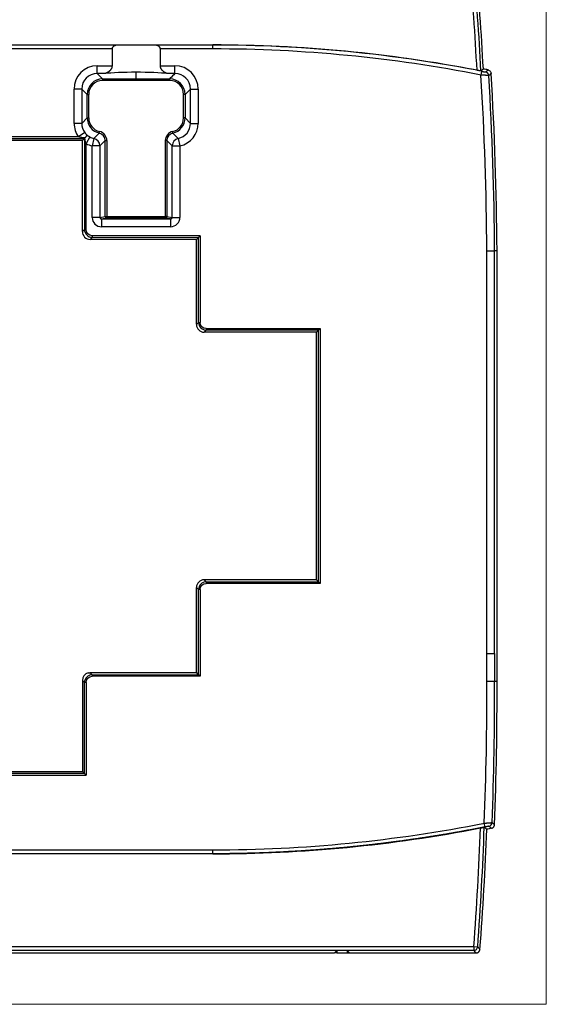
# Model space of a CAD drawing. Header units: millimetres. Extents: x 52 to 577, y 47 to 373.
# Tile 5 of 14: x 230 to 297, y 131 to 258. Entities that reach past the tile are written whole.
import ezdxf

# ---------------------------------------------------------------- set-up
doc = ezdxf.new("R2010")
doc.units = ezdxf.units.MM
doc.layers.add('1', color=7, linetype='Continuous', true_color=0xffffff)

msp = doc.modelspace()

# ---------------------------------------------------------------- linework, layer by layer
at = {"layer": '1', "color": 8, "linetype": 'Continuous', "lineweight": 18}
for p in [(297.49, 289.35), (156.76, 130.65)]:
    msp.add_line(p, (297.49, 130.65), dxfattribs=at)
at = {"layer": '1', "color": 18, "linetype": 'Continuous', "lineweight": 25}
for p, q in [((235.23, 254.49), (218.49, 254.49)), ((242.29, 254.49), (235.23, 254.49)), ((251.18, 254.49), (237.72, 254.49)), ((251.49, 254.49), (246.81, 254.49)), ((254.43, 254.49), (254.43, 254.49)), ((254.43, 253.99), (254.43, 254.49)), ((235.23, 253.99), (218.49, 253.99)), ((241.44, 253.99), (235.23, 253.99)), ((241.44, 253.99), (241.44, 251.8)), ((251.49, 253.99), (247.67, 253.99)), ((247.67, 251.8), (247.67, 253.99)), ((254.43, 253.99), (251.49, 253.99)), ((239.52, 251.8), (241.44, 251.8)), ((239.52, 250.81), (239.52, 251.8)), ((247.67, 251.8), (249.55, 251.8)), ((249.55, 250.81), (249.55, 251.8)), ((240.43, 250.81), (239.52, 250.81)), ((239.52, 250.81), (240.21, 250.11)), ((244.53, 250.11), (244.53, 250.97)), ((249.55, 250.81), (248.67, 250.81)), ((289.06, 250.61), (289.15, 251.1)), ((240.21, 250.11), (240.21, 249.91)), ((240.21, 250.11), (244.53, 250.11)), ((244.53, 249.92), (240.21, 249.91)), ((244.53, 250.11), (248.86, 250.11)), ((248.86, 249.91), (244.53, 249.92)), ((248.86, 250.11), (248.86, 249.91)), ((237.52, 248.81), (236.53, 248.81)), ((236.53, 244.38), (236.53, 248.81)), ((237.52, 248.81), (237.52, 244.38)), ((238.21, 248.12), (237.52, 248.81)), ((238.22, 245.08), (238.21, 248.12)), ((238.21, 248.12), (238.41, 248.12)), ((238.41, 248.12), (238.41, 245.08)), ((250.85, 248.12), (250.65, 248.12)), ((250.65, 245.08), (250.65, 248.12)), ((250.85, 248.12), (251.55, 248.81)), ((250.85, 248.12), (250.85, 245.08)), ((251.54, 244.38), (251.55, 248.81)), ((251.55, 248.81), (252.54, 248.81)), ((252.54, 248.81), (252.54, 244.38)), ((237.52, 244.38), (236.53, 244.38)), ((237.52, 244.38), (238.22, 245.08)), ((238.22, 245.08), (238.41, 245.08)), ((250.85, 245.08), (250.65, 245.08)), ((251.54, 244.38), (250.85, 245.08)), ((251.54, 244.38), (252.54, 244.38)), ((237.9, 243.21), (237.1, 242.62)), ((239.09, 242.44), (239.78, 243.13)), ((239.78, 243.13), (239.82, 243.33)), ((249.29, 243.13), (249.25, 243.33)), ((249.29, 243.13), (249.98, 242.44)), ((216.38, 242.42), (237.87, 242.42)), ((237.1, 242.62), (217.15, 242.62)), ((237.87, 242.42), (237.6, 242.15)), ((237.6, 230.4), (237.6, 242.15)), ((237.92, 242.47), (237.87, 242.42)), ((237.87, 242.42), (237.87, 230.67)), ((238.55, 242.64), (238.07, 241.77)), ((238.07, 234.56), (238.07, 241.77)), ((239.09, 242.44), (238.87, 241.47)), ((240.56, 242.16), (239.87, 241.47)), ((240.56, 232.34), (240.56, 242.16)), ((240.56, 242.16), (240.76, 242.16)), ((240.76, 242.16), (240.76, 232.34)), ((248.51, 242.16), (248.31, 242.16)), ((248.31, 232.35), (248.31, 242.16)), ((249.2, 241.47), (248.51, 242.16)), ((248.51, 242.16), (248.51, 232.35)), ((249.98, 242.44), (250.2, 241.47)), ((239.87, 241.47), (238.87, 241.47)), ((238.87, 232.23), (238.87, 241.47)), ((239.87, 241.47), (239.87, 232.23)), ((249.2, 241.47), (250.2, 241.47)), ((249.2, 232.24), (249.2, 241.47)), ((250.2, 241.47), (250.2, 232.24)), ((239.87, 232.23), (238.87, 232.23)), ((239.87, 232.23), (240.56, 232.34)), ((240.76, 232.14), (240.08, 232.03)), ((240.08, 232.03), (248.99, 232.04)), ((240.08, 232.03), (240.08, 231.03)), ((240.56, 232.34), (240.76, 232.34)), ((240.76, 232.34), (248.31, 232.35)), ((240.76, 232.14), (240.76, 232.34)), ((248.31, 232.15), (240.76, 232.14)), ((248.31, 232.35), (248.31, 232.15)), ((248.51, 232.35), (248.31, 232.35)), ((248.99, 232.04), (248.31, 232.15)), ((248.51, 232.35), (249.2, 232.24)), ((248.99, 232.04), (248.99, 231.04)), ((249.2, 232.24), (250.2, 232.24)), ((237.6, 230.4), (237.87, 230.67)), ((237.87, 230.67), (238.07, 230.67)), ((248.99, 231.04), (240.08, 231.03)), ((238.87, 229.67), (238.6, 229.4)), ((238.87, 229.87), (238.87, 229.67)), ((252.8, 229.86), (238.87, 229.87)), ((238.87, 229.67), (252.6, 229.66)), ((252.6, 229.66), (252.33, 229.39)), ((252.6, 229.66), (252.8, 229.86)), ((252.6, 218.68), (252.6, 229.66)), ((252.8, 229.86), (252.8, 218.68)), ((291.13, 227.94), (290.8, 227.94)), ((291.13, 172.33), (291.13, 227.94)), ((252.33, 218.41), (252.6, 218.68)), ((252.6, 218.68), (252.8, 218.68)), ((253.6, 217.68), (253.33, 217.41)), ((267.83, 217.41), (253.33, 217.41)), ((253.6, 217.88), (253.6, 217.68)), ((253.6, 217.88), (268.3, 217.88)), ((268.1, 217.68), (253.6, 217.68)), ((268.1, 217.68), (267.83, 217.41)), ((267.83, 185.46), (267.83, 217.41)), ((268.09, 185.19), (268.1, 217.68)), ((268.3, 217.88), (268.1, 217.68)), ((268.3, 217.88), (268.29, 184.99)), ((252.6, 184.19), (252.33, 184.46)), ((252.33, 173.47), (252.33, 184.43)), ((267.83, 185.46), (253.33, 185.46)), ((253.33, 185.46), (253.6, 185.19)), ((253.6, 185.19), (260.96, 185.19)), ((253.6, 185.19), (253.6, 185.19)), ((253.6, 185.19), (253.6, 184.99)), ((268.29, 184.99), (253.6, 184.99)), ((260.96, 185.19), (268.09, 185.19)), ((268.09, 185.19), (267.83, 185.46)), ((268.29, 184.99), (268.09, 185.19)), ((252.8, 184.19), (252.6, 184.19)), ((252.6, 173.2), (252.6, 184.19)), ((252.8, 184.19), (252.8, 183.08)), ((289.8, 172.33), (289.8, 175.94)), ((290.8, 175.94), (290.8, 172.33)), ((238.6, 173.46), (238.87, 173.19)), ((238.87, 173.19), (245.68, 173.2)), ((238.87, 173.19), (238.87, 172.99)), ((252.8, 173), (238.87, 172.99)), ((245.68, 173.2), (252.6, 173.2)), ((252.6, 173.2), (252.33, 173.47)), ((252.8, 173), (252.6, 173.2)), ((237.6, 172.46), (237.6, 160.72)), ((237.87, 172.19), (237.6, 172.46)), ((237.87, 160.45), (237.87, 172.19)), ((238.07, 172.19), (237.87, 172.19)), ((238.07, 172.19), (238.07, 167.58)), ((238.07, 167.58), (238.07, 160.25)), ((216.18, 160.25), (238.07, 160.25)), ((237.87, 160.45), (216.38, 160.45)), ((216.65, 160.72), (237.6, 160.72)), ((237.87, 160.45), (237.6, 160.72)), ((238.07, 160.25), (237.87, 160.45)), ((199.83, 150.58), (254.43, 150.58)), ((254.43, 150.08), (199.83, 150.08)), ((166.12, 138.1), (288.13, 138.1)), ((288.13, 137.6), (166.12, 137.6)), ((270.15, 137.28), (270.45, 137.59)), ((270.45, 137.59), (270.45, 137.28)), ((271.8, 137.59), (270.45, 137.59)), ((271.8, 137.59), (271.8, 137.28)), ((271.8, 137.59), (272.1, 137.28)), ((288.13, 138.1), (288.13, 137.6)), ((288.13, 138.1), (288.63, 138.06)), ((270.45, 137.28), (270.15, 137.28)), ((270.45, 137.28), (271.8, 137.28)), ((271.8, 137.28), (272.1, 137.28))]:
    msp.add_line(p, q, dxfattribs=at)
for centre, radius, start, end in [((-85.95, 231.64), 375.01, 2.9934, 5.092), ((-85.95, 231.64), 375.51, 2.9757, 5.1017), ((-85.95, 231.64), 375.83, 3.0131, 5.1457), ((254.43, 74.62), 179.88, 79.0641, 90), ((254.43, 74.62), 179.87, 78.868, 90), ((254.43, 74.62), 179.37, 78.868, 90), ((-117.92, 225.84), 407.73, 0.2942, 3.4829), ((254.43, 74.62), 180.2, 78.6242, 78.8227), ((-117.92, 225.84), 408.73, 0.2935, 3.4658), ((-117.92, 225.84), 409.05, 0.2933, 3.5007), ((-117.92, 170.24), 407.73, 357.7219, 0.2939), ((-117.92, 170.24), 408.73, 357.7376, 0.2935), ((-117.92, 170.24), 409.05, 357.702, 0.2933), ((-85.95, 166.37), 375.15, 355.6776, 358.0208), ((-85.95, 166.37), 375.65, 355.6776, 358.0372), ((-85.95, 166.37), 375.97, 355.6331, 357.9994)]:
    msp.add_arc(centre, radius, start, end, dxfattribs=at)
for centre, major_axis, ratio, start_param, end_param in [((244.55, 254.4), (5.42, 0), 0.017455, 1.14018, 2.001413), ((239.54, 248.79), (2.14, -2.14), 0.992433, 2.359993, 3.923193), ((249.53, 248.79), (-2.14, -2.14), 0.992433, 2.359993, 3.923193), ((239.54, 248.79), (-1.44, 1.44), 0.985006, 5.501585, 7.064785), ((244.55, 250.5), (5.42, 0), 0.087489, 1.574056, 2.434628), ((244.55, 250.5), (-5.42, 0), 0.087489, 3.848557, 4.715679), ((249.53, 248.79), (1.44, 1.44), 0.985006, 5.501585, 7.064785), ((240.22, 248.11), (-1.42, 1.42), 0.993931, 5.501585, 7.064785), ((240.22, 248.11), (1.28, -1.28), 0.992433, 2.359993, 3.923193), ((248.85, 248.11), (1.42, 1.42), 0.993931, 5.501585, 7.064785), ((248.85, 248.11), (-1.28, -1.28), 0.992433, 2.359993, 3.923193), ((239.54, 244.41), (2.14, 2.14), 0.992433, 2.359993, 2.986353), ((239.54, 244.41), (1.44, 1.44), 0.985006, 2.359993, 2.986353), ((240.22, 245.09), (1.42, 1.42), 0.993931, 2.359993, 3.707066), ((240.22, 245.09), (1.28, 1.28), 0.992433, 2.359993, 3.707066), ((248.85, 245.09), (-1.28, 1.28), 0.992433, 2.57612, 3.923193), ((248.85, 245.09), (-1.42, 1.42), 0.993931, 2.57612, 3.923193), ((249.53, 244.41), (-1.44, 1.44), 0.985006, 2.57612, 3.923193), ((249.53, 244.41), (-2.14, 2.14), 0.992433, 2.57612, 3.923193), ((239.55, 242.15), (0.715, 0.715), 0.989449, 5.501585, 6.848658), ((239.55, 242.15), (0.855, 0.855), 0.992433, 5.501585, 6.848658), ((249.51, 242.15), (-0.855, 0.855), 0.992433, 5.717712, 7.064785), ((249.51, 242.15), (-0.715, 0.715), 0.989449, 5.717712, 7.064785), ((239.54, 244.41), (2.14, 2.14), 0.992433, 3.420421, 3.707066), ((239.54, 244.41), (1.44, 1.44), 0.985006, 3.420421, 3.707066), ((238.87, 241.47), (0.707, -0.707), 0.992433, 0.789196, 2.136269), ((250.2, 241.47), (0.707, 0.707), 0.992433, 1.005323, 2.352396), ((240.08, 232.23), (-1.19, -0.19), 0.996097, 6.124725, 7.695123), ((240.08, 232.23), (0.206, 0.033), 0.958753, 2.983134, 4.553519), ((240.76, 232.34), (0.032, -0.197), 0.996097, 4.553928, 6.124327), ((248.31, 232.35), (0.031, 0.198), 0.9961, 3.3005, 4.868911), ((248.99, 232.24), (-1.19, 0.19), 0.9961, 1.729704, 3.298115), ((248.99, 232.24), (-0.206, 0.033), 0.958778, 1.729699, 3.298117), ((238.6, 230.4), (-0.708, -0.707), 0.999805, 5.498296, 7.068075), ((253.33, 218.41), (-0.707, -0.707), 0.999805, 5.497885, 7.068486), ((253.33, 184.46), (-0.707, 0.707), 0.999805, 5.497885, 7.068486), ((253.6, 184.19), (-0.707, 0.707), 0.999883, 5.497885, 7.068486), ((238.6, 172.46), (0.708, -0.707), 0.999805, 2.613995, 3.926482), ((254.35, 331.16), (24.18, -178.95), 0.999848, 6.149305, 6.344746), ((289.99, 154.13), (-0.324, -0.381), 0.999754, 0.903509, 2.235889), ((254.35, 331.15), (24.24, -179.45), 0.999848, 6.149297, 6.341327), ((288.13, 138.1), (-0.367, -0.34), 0.999717, 0.82326, 2.318333)]:
    msp.add_ellipse(centre, major_axis=major_axis, ratio=ratio, start_param=start_param, end_param=end_param, dxfattribs=at)
for points, degree in [([(237.72, 254.49), (230.6, 254.49), (223.48, 254.49), (216.36, 254.49)], 3), ([(254.43, 254.49), (253.34, 254.49), (252.26, 254.49), (251.18, 254.49)], 3), ([(254.43, 254.49), (253.45, 254.49), (252.47, 254.49), (251.49, 254.49)], 3), ([(289.66, 251.01), (289.76, 251.1), (289.87, 251.19), (289.97, 251.28)], 3), ([(290.37, 250.82), (290.27, 250.73), (290.16, 250.64), (290.06, 250.55)], 3), ([(237.6, 242.15), (227.13, 242.15)], 1), ([(237.92, 242.47), (237.92, 242.48), (237.93, 242.48), (237.93, 242.49)], 3), ([(238.07, 230.67), (238.07, 231.97), (238.07, 233.26), (238.07, 234.56)], 3), ([(237.87, 230.67), (237.87, 230.13), (238.32, 229.67), (238.87, 229.67)], 3), ([(238.87, 229.87), (238.43, 229.87), (238.07, 230.24), (238.07, 230.67)], 3), ([(252.33, 229.39), (238.63, 229.4)], 1), ([(252.33, 218.44), (252.33, 229.39)], 1), ([(289.8, 201.45), (289.8, 227.94)], 1), ([(290.8, 201.45), (290.8, 210.28), (290.8, 219.11), (290.8, 227.94)], 3), ([(252.6, 218.68), (252.6, 218.14), (253.06, 217.68), (253.6, 217.68)], 3), ([(253.6, 217.88), (253.16, 217.88), (252.8, 218.25), (252.8, 218.68)], 3), ([(289.8, 175.94), (289.8, 201.45)], 1), ([(290.8, 175.94), (290.8, 184.44), (290.8, 192.94), (290.8, 201.45)], 3), ([(252.8, 184.19), (252.8, 184.62), (253.17, 184.99), (253.6, 184.99)], 3), ([(252.8, 183.08), (252.8, 179.72), (252.8, 176.36), (252.8, 173)], 3), ([(238.87, 173.19), (238.32, 173.19), (237.87, 172.73), (237.87, 172.19)], 3), ([(238.07, 172.19), (238.07, 172.62), (238.43, 172.99), (238.87, 172.99)], 3), ([(238.63, 173.47), (252.33, 173.48)], 1), ([(291.13, 172.33), (291.02, 172.33), (290.91, 172.33), (290.8, 172.33)], 3), ([(289.58, 153.54), (289.58, 153.55), (289.54, 153.78), (289.49, 154.03)], 3), ([(290.49, 154.11), (290.59, 154.02), (290.7, 153.93), (290.8, 153.84)], 3), ([(289.79, 153.25), (289.68, 153.33), (289.58, 153.42), (289.48, 153.51)], 3), ([(290.4, 153.37), (290.2, 153.33), (289.99, 153.29), (289.79, 153.25)], 3), ([(290.4, 153.37), (290.3, 153.46), (290.19, 153.55), (290.09, 153.64)], 3), ([(288.43, 137.28), (288.33, 137.39), (288.23, 137.49), (288.13, 137.6)], 3), ([(228.1, 137.28), (270.15, 137.28)], 1), ([(272.1, 137.28), (288.43, 137.28)], 1)]:
    msp.add_open_spline(points, degree=degree, dxfattribs=at)
for points, knots in [([(242.29, 254.49), (242.25, 254.49), (242.2, 254.48), (242.11, 254.48), (242.07, 254.47), (241.98, 254.46), (241.94, 254.45), (241.85, 254.43), (241.81, 254.41), (241.75, 254.39), (241.73, 254.38), (241.69, 254.36), (241.67, 254.35), (241.64, 254.33), (241.63, 254.32), (241.61, 254.31), (241.6, 254.3), (241.58, 254.28), (241.56, 254.27), (241.53, 254.23), (241.52, 254.21), (241.49, 254.17), (241.48, 254.15), (241.46, 254.12), (241.46, 254.11), (241.45, 254.09), (241.45, 254.07), (241.44, 254.04), (241.44, 254.01), (241.44, 253.99)], [0, 0, 0, 0, 0.125, 0.125, 0.25, 0.25, 0.375, 0.375, 0.5, 0.5, 0.5625, 0.5625, 0.625, 0.625, 0.65625, 0.65625, 0.6875, 0.6875, 0.75, 0.75, 0.8125, 0.8125, 0.875, 0.875, 0.90625, 0.90625, 0.9375, 0.9375, 1, 1, 1, 1]), ([(247.67, 253.99), (247.67, 254.01), (247.67, 254.04), (247.66, 254.07), (247.65, 254.08), (247.65, 254.11), (247.64, 254.12), (247.63, 254.15), (247.62, 254.17), (247.6, 254.2), (247.59, 254.21), (247.57, 254.23), (247.57, 254.24), (247.54, 254.27), (247.53, 254.28), (247.49, 254.31), (247.47, 254.32), (247.42, 254.36), (247.38, 254.38), (247.32, 254.4), (247.3, 254.41), (247.26, 254.43), (247.23, 254.43), (247.17, 254.45), (247.13, 254.46), (247.04, 254.47), (246.99, 254.48), (246.9, 254.48), (246.86, 254.49), (246.81, 254.49)], [0, 0, 0, 0, 0.0625, 0.0625, 0.09375, 0.09375, 0.125, 0.125, 0.1875, 0.1875, 0.21875, 0.21875, 0.25, 0.25, 0.3125, 0.3125, 0.375, 0.375, 0.5, 0.5, 0.5625, 0.5625, 0.625, 0.625, 0.75, 0.75, 0.875, 0.875, 1, 1, 1, 1]), ([(241.44, 251.8), (241.44, 251.76), (241.43, 251.73), (241.42, 251.67), (241.42, 251.65), (241.41, 251.61), (241.41, 251.6), (241.39, 251.54), (241.38, 251.51), (241.34, 251.44), (241.33, 251.41), (241.3, 251.37), (241.29, 251.35), (241.27, 251.32), (241.26, 251.31), (241.23, 251.27), (241.21, 251.24), (241.16, 251.19), (241.14, 251.17), (241.09, 251.12), (241.07, 251.1), (240.99, 251.04), (240.94, 251.01), (240.84, 250.94), (240.79, 250.92), (240.72, 250.89), (240.71, 250.88), (240.69, 250.87), (240.67, 250.86), (240.63, 250.85), (240.61, 250.84), (240.53, 250.82), (240.48, 250.81), (240.43, 250.81)], [0, 0, 0, 0, 0.0625, 0.0625, 0.09375, 0.09375, 0.125, 0.125, 0.1875, 0.1875, 0.25, 0.25, 0.28125, 0.28125, 0.3125, 0.3125, 0.375, 0.375, 0.4375, 0.4375, 0.5, 0.5, 0.625, 0.625, 0.75, 0.75, 0.78125, 0.78125, 0.8125, 0.8125, 0.875, 0.875, 1, 1, 1, 1]), ([(248.67, 250.81), (248.62, 250.81), (248.57, 250.82), (248.47, 250.85), (248.42, 250.87), (248.34, 250.9), (248.32, 250.92), (248.26, 250.94), (248.24, 250.96), (248.16, 251.01), (248.11, 251.04), (248.04, 251.1), (248.02, 251.12), (247.98, 251.16), (247.97, 251.17), (247.95, 251.19), (247.93, 251.2), (247.9, 251.24), (247.88, 251.27), (247.84, 251.32), (247.82, 251.35), (247.79, 251.4), (247.78, 251.41), (247.76, 251.44), (247.75, 251.46), (247.73, 251.51), (247.72, 251.54), (247.7, 251.6), (247.69, 251.61), (247.68, 251.65), (247.68, 251.67), (247.67, 251.73), (247.67, 251.76), (247.67, 251.8)], [0, 0, 0, 0, 0.125, 0.125, 0.25, 0.25, 0.3125, 0.3125, 0.375, 0.375, 0.5, 0.5, 0.5625, 0.5625, 0.59375, 0.59375, 0.625, 0.625, 0.6875, 0.6875, 0.75, 0.75, 0.78125, 0.78125, 0.8125, 0.8125, 0.875, 0.875, 0.90625, 0.90625, 0.9375, 0.9375, 1, 1, 1, 1]), ([(249.55, 250.81), (249.55, 250.8), (249.55, 250.8), (249.34, 250.6), (249.14, 250.39), (248.92, 250.17), (248.89, 250.14), (248.86, 250.11)], [0, 0, 0, 0, 0.010943, 0.010943, 0.884434, 0.884434, 1, 1, 1, 1]), ([(289.06, 251.14), (289.05, 251.14), (289.05, 251.14), (289.04, 251.14), (289.04, 251.14), (289.03, 251.14), (289.02, 251.14), (289, 251.15), (288.98, 251.15), (288.96, 251.15), (288.95, 251.15), (288.92, 251.16), (288.91, 251.16), (288.88, 251.17), (288.85, 251.17), (288.81, 251.18), (288.8, 251.18), (288.77, 251.19), (288.74, 251.19), (288.71, 251.2), (288.68, 251.2), (288.66, 251.21), (288.61, 251.22), (288.58, 251.22), (288.55, 251.23)], [0, 0, 0, 0, 0.125, 0.125, 0.1875, 0.1875, 0.25, 0.25, 0.375, 0.375, 0.4375, 0.4375, 0.5, 0.5, 0.625, 0.625, 0.6875, 0.6875, 0.75, 0.8125, 0.8125, 0.875, 0.875, 1, 1, 1, 1]), ([(289.06, 251.14), (289.1, 251.17), (289.14, 251.21), (289.24, 251.3), (289.3, 251.35), (289.36, 251.4)], [0, 0, 0, 0, 0.417058, 0.417058, 1, 1, 1, 1]), ([(290.06, 250.55), (290.06, 250.55), (290.06, 250.55), (290.06, 250.55), (290.06, 250.55), (290.06, 250.55), (290.06, 250.55), (290.06, 250.55), (290.05, 250.55), (290.05, 250.55), (290.05, 250.55), (290.05, 250.55), (290.04, 250.55), (290.04, 250.55), (290.03, 250.55), (290.03, 250.55), (290.03, 250.55), (290.02, 250.55), (290.02, 250.55), (290.01, 250.55), (290, 250.55), (290, 250.55), (289.99, 250.55), (289.98, 250.55), (289.98, 250.55), (289.97, 250.55), (289.96, 250.56), (289.95, 250.56), (289.94, 250.56), (289.93, 250.56), (289.92, 250.56), (289.91, 250.56), (289.9, 250.56), (289.89, 250.56), (289.88, 250.56), (289.87, 250.56), (289.86, 250.56), (289.85, 250.56), (289.83, 250.56), (289.82, 250.56), (289.81, 250.57), (289.79, 250.57), (289.78, 250.57), (289.76, 250.57), (289.75, 250.57), (289.73, 250.57), (289.71, 250.57), (289.7, 250.57), (289.68, 250.57), (289.66, 250.57), (289.64, 250.57), (289.63, 250.58), (289.61, 250.58), (289.59, 250.58), (289.57, 250.58), (289.55, 250.58), (289.53, 250.58), (289.51, 250.58), (289.49, 250.58), (289.46, 250.59), (289.44, 250.59), (289.42, 250.59), (289.4, 250.59), (289.38, 250.59), (289.35, 250.59), (289.33, 250.59), (289.31, 250.59), (289.28, 250.6), (289.26, 250.6), (289.23, 250.6), (289.21, 250.6), (289.18, 250.6), (289.16, 250.6), (289.13, 250.61), (289.11, 250.61), (289.08, 250.61), (289.06, 250.61), (289.06, 250.61)], [0, 0, 0, 0, 0.010076, 0.020238, 0.030487, 0.040823, 0.051246, 0.061755, 0.072351, 0.083035, 0.093806, 0.104664, 0.115609, 0.126641, 0.137761, 0.148969, 0.160264, 0.171647, 0.183117, 0.194675, 0.206321, 0.218055, 0.229876, 0.241786, 0.253784, 0.265869, 0.278043, 0.290305, 0.302656, 0.315094, 0.327621, 0.340237, 0.35294, 0.365733, 0.378613, 0.391583, 0.40464, 0.417787, 0.431022, 0.444346, 0.457759, 0.47126, 0.484851, 0.49853, 0.512298, 0.526155, 0.540101, 0.554136, 0.56826, 0.582473, 0.596776, 0.611167, 0.625648, 0.640217, 0.654876, 0.669624, 0.684462, 0.699389, 0.714405, 0.72951, 0.744705, 0.75999, 0.775363, 0.790827, 0.806379, 0.822022, 0.837753, 0.853575, 0.869486, 0.885486, 0.901576, 0.917756, 0.934025, 0.950384, 0.966833, 0.983372, 1, 1, 1, 1]), ([(289.15, 251.1), (289.16, 251.1), (289.16, 251.1), (289.17, 251.1), (289.19, 251.1), (289.2, 251.09), (289.21, 251.09), (289.22, 251.09), (289.23, 251.09), (289.24, 251.08), (289.25, 251.08), (289.26, 251.08), (289.27, 251.08), (289.28, 251.08), (289.29, 251.07), (289.3, 251.07), (289.31, 251.07), (289.32, 251.07), (289.33, 251.07), (289.34, 251.07), (289.35, 251.06), (289.36, 251.06), (289.37, 251.06), (289.38, 251.06), (289.39, 251.06), (289.4, 251.05), (289.41, 251.05), (289.42, 251.05), (289.42, 251.05), (289.43, 251.05), (289.44, 251.05), (289.45, 251.04), (289.46, 251.04), (289.47, 251.04), (289.48, 251.04), (289.49, 251.04), (289.5, 251.04), (289.51, 251.03), (289.53, 251.03), (289.54, 251.03), (289.56, 251.02), (289.57, 251.02), (289.59, 251.02), (289.6, 251.02), (289.61, 251.02), (289.62, 251.01), (289.63, 251.01), (289.63, 251.01), (289.64, 251.01), (289.65, 251.01), (289.65, 251.01), (289.66, 251.01), (289.66, 251.01), (289.66, 251.01), (289.66, 251.01)], [0, 0, 0, 0, 0.014248, 0.028417, 0.042512, 0.056541, 0.07051, 0.084427, 0.098298, 0.11213, 0.125931, 0.139709, 0.153469, 0.16722, 0.180969, 0.194723, 0.20849, 0.222276, 0.236089, 0.249937, 0.263825, 0.277763, 0.291756, 0.305811, 0.319935, 0.334136, 0.348419, 0.362791, 0.377259, 0.391829, 0.406507, 0.421299, 0.43621, 0.451248, 0.466416, 0.481721, 0.497168, 0.528708, 0.559726, 0.590272, 0.620397, 0.650155, 0.679602, 0.708795, 0.737792, 0.766655, 0.795443, 0.824218, 0.853042, 0.881975, 0.911079, 0.940413, 0.970034, 1, 1, 1, 1]), ([(289.97, 251.28), (290.02, 251.27), (290.07, 251.25), (290.17, 251.19), (290.21, 251.16), (290.28, 251.07), (290.31, 251.03), (290.35, 250.93), (290.37, 250.87), (290.37, 250.82)], [0, 0, 0, 0, 0.25, 0.25, 0.5, 0.5, 0.75, 0.75, 1, 1, 1, 1]), ([(244.53, 250.11), (244.53, 250.11), (244.53, 250.11), (244.53, 250.1), (244.53, 250.1), (244.53, 250.09), (244.53, 250.08), (244.53, 250.07), (244.53, 250.07), (244.53, 250.07), (244.53, 250.07), (244.53, 250.07), (244.53, 250.07), (244.53, 250.06), (244.53, 250.06), (244.53, 250.04), (244.53, 250.03), (244.53, 250.01), (244.53, 250), (244.53, 249.98), (244.53, 249.97), (244.53, 249.94), (244.53, 249.93), (244.53, 249.92)], [0, 0, 0, 0, 0.125, 0.125, 0.25, 0.25, 0.375, 0.40625, 0.421875, 0.421875, 0.429688, 0.429688, 0.4375, 0.4375, 0.5, 0.5, 0.625, 0.625, 0.75, 0.75, 0.875, 0.875, 1, 1, 1, 1]), ([(237.9, 243.21), (237.93, 243.17), (237.95, 243.14), (238, 243.08), (238.02, 243.05), (238.06, 243.01), (238.07, 242.99), (238.1, 242.97), (238.11, 242.95), (238.15, 242.91), (238.18, 242.89), (238.2, 242.86)], [0, 0, 0, 0, 0.25, 0.25, 0.5, 0.5, 0.625, 0.625, 0.75, 0.75, 1, 1, 1, 1]), ([(238.2, 242.86), (238.2, 242.86), (238.2, 242.86), (238.2, 242.86), (238.2, 242.85), (238.19, 242.84), (238.18, 242.84), (238.18, 242.83), (238.18, 242.82), (238.16, 242.8), (238.14, 242.77), (238.1, 242.72), (238.09, 242.71), (238.07, 242.68), (238.06, 242.67), (238.05, 242.65), (238.04, 242.64), (238.02, 242.61), (238, 242.58), (237.97, 242.54), (237.95, 242.51), (237.93, 242.49)], [0, 0, 0, 0, 0.03125, 0.03125, 0.0625, 0.125, 0.1875, 0.1875, 0.25, 0.25, 0.5, 0.5, 0.625, 0.625, 0.6875, 0.6875, 0.75, 0.75, 0.875, 0.875, 1, 1, 1, 1]), ([(238.2, 242.86), (238.23, 242.84), (238.25, 242.82), (238.31, 242.79), (238.34, 242.77), (238.38, 242.74), (238.39, 242.73), (238.42, 242.71), (238.44, 242.7), (238.49, 242.67), (238.52, 242.66), (238.55, 242.64)], [0, 0, 0, 0, 0.25, 0.25, 0.5, 0.5, 0.625, 0.625, 0.75, 0.75, 1, 1, 1, 1]), ([(237.93, 242.49), (237.86, 242.5), (237.79, 242.5), (237.65, 242.52), (237.58, 242.53), (237.44, 242.56), (237.38, 242.57), (237.24, 242.59), (237.17, 242.61), (237.1, 242.62)], [0, 0, 0, 0, 0.25, 0.25, 0.5, 0.5, 0.75, 0.75, 1, 1, 1, 1]), ([(238.07, 241.77), (238.05, 241.83), (238.04, 241.88), (238.01, 242), (237.99, 242.06), (237.97, 242.18), (237.96, 242.24), (237.94, 242.35), (237.93, 242.41), (237.92, 242.47)], [0, 0, 0, 0, 0.25, 0.25, 0.5, 0.5, 0.75, 0.75, 1, 1, 1, 1]), ([(238.63, 229.4), (238.62, 229.4), (238.61, 229.4), (238.6, 229.4), (238.6, 229.4)], [0, 0, 0, 0, 0.50047, 1, 1, 1, 1]), ([(289.8, 227.94), (289.87, 227.94), (289.93, 227.94), (290.06, 227.94), (290.12, 227.94), (290.24, 227.94), (290.3, 227.94), (290.41, 227.94), (290.46, 227.94), (290.55, 227.94), (290.59, 227.94), (290.67, 227.94), (290.7, 227.94), (290.75, 227.94), (290.77, 227.94), (290.79, 227.94), (290.8, 227.94), (290.8, 227.94)], [0, 0, 0, 0, 0.125, 0.125, 0.25, 0.25, 0.375, 0.375, 0.5, 0.5, 0.625, 0.625, 0.75, 0.75, 0.875, 0.875, 1, 1, 1, 1]), ([(252.33, 184.43), (252.33, 184.43), (252.33, 184.43), (252.33, 184.44), (252.33, 184.45), (252.33, 184.45), (252.33, 184.46)], [0, 0, 0, 0, 0.00645, 0.337635, 0.668818, 1, 1, 1, 1]), ([(289.8, 175.94), (289.87, 175.94), (289.93, 175.94), (290.06, 175.94), (290.12, 175.94), (290.24, 175.94), (290.3, 175.94), (290.41, 175.94), (290.46, 175.94), (290.55, 175.94), (290.59, 175.94), (290.66, 175.94), (290.7, 175.94), (290.75, 175.94), (290.77, 175.94), (290.79, 175.94), (290.8, 175.94), (290.8, 175.94)], [0, 0, 0, 0, 0.125, 0.125, 0.25, 0.25, 0.375, 0.375, 0.5, 0.5, 0.625, 0.625, 0.75, 0.75, 0.875, 0.875, 1, 1, 1, 1]), ([(238.34, 173.43), (238.35, 173.43), (238.36, 173.43), (238.37, 173.43), (238.39, 173.44), (238.41, 173.44), (238.42, 173.44), (238.44, 173.45), (238.45, 173.45), (238.47, 173.45), (238.48, 173.46), (238.5, 173.46), (238.52, 173.46), (238.53, 173.46), (238.55, 173.46), (238.56, 173.46), (238.58, 173.47), (238.59, 173.47), (238.6, 173.47)], [0, 0, 0, 0, 0.062499, 0.124999, 0.187498, 0.249998, 0.312497, 0.374997, 0.437497, 0.499997, 0.562497, 0.624997, 0.687497, 0.749998, 0.812498, 0.874999, 0.937499, 1, 1, 1, 1]), ([(290.8, 172.33), (290.8, 172.33), (290.8, 172.33), (290.8, 172.33), (290.8, 172.33), (290.8, 172.33), (290.8, 172.33), (290.8, 172.33), (290.8, 172.33), (290.79, 172.33), (290.79, 172.33), (290.79, 172.33), (290.79, 172.33), (290.78, 172.33), (290.78, 172.33), (290.77, 172.33), (290.77, 172.33), (290.77, 172.33), (290.76, 172.33), (290.76, 172.33), (290.75, 172.33), (290.74, 172.33), (290.74, 172.33), (290.73, 172.33), (290.72, 172.33), (290.72, 172.33), (290.71, 172.33), (290.7, 172.33), (290.69, 172.33), (290.68, 172.33), (290.67, 172.33), (290.66, 172.33), (290.65, 172.33), (290.64, 172.33), (290.63, 172.33), (290.62, 172.33), (290.61, 172.33), (290.6, 172.33), (290.58, 172.33), (290.57, 172.33), (290.56, 172.33), (290.54, 172.33), (290.53, 172.33), (290.51, 172.33), (290.5, 172.33), (290.48, 172.33), (290.47, 172.33), (290.45, 172.33), (290.43, 172.33), (290.41, 172.33), (290.4, 172.33), (290.38, 172.33), (290.36, 172.33), (290.34, 172.33), (290.32, 172.33), (290.3, 172.33), (290.28, 172.33), (290.26, 172.33), (290.24, 172.33), (290.22, 172.33), (290.2, 172.33), (290.17, 172.33), (290.15, 172.33), (290.13, 172.33), (290.1, 172.33), (290.08, 172.33), (290.06, 172.33), (290.03, 172.33), (290.01, 172.33), (289.98, 172.33), (289.96, 172.33), (289.93, 172.33), (289.91, 172.33), (289.88, 172.33), (289.86, 172.33), (289.83, 172.33), (289.81, 172.33), (289.8, 172.33)], [0, 0, 0, 0, 0.009754, 0.019605, 0.029553, 0.039597, 0.049739, 0.059976, 0.070311, 0.080743, 0.091271, 0.101895, 0.112617, 0.123435, 0.13435, 0.145362, 0.156471, 0.167676, 0.178978, 0.190377, 0.201872, 0.213464, 0.225153, 0.236939, 0.248821, 0.2608, 0.272876, 0.285049, 0.297318, 0.309684, 0.322147, 0.334706, 0.347362, 0.360115, 0.372965, 0.385911, 0.398955, 0.412095, 0.425331, 0.438664, 0.452095, 0.465621, 0.479245, 0.492965, 0.506782, 0.520696, 0.534706, 0.548814, 0.563018, 0.577318, 0.591716, 0.60621, 0.620801, 0.635488, 0.650272, 0.665153, 0.680131, 0.695206, 0.710377, 0.725645, 0.74101, 0.756471, 0.772029, 0.787684, 0.803436, 0.819284, 0.835229, 0.851271, 0.867409, 0.883645, 0.899977, 0.916405, 0.932931, 0.949553, 0.966272, 0.983088, 1, 1, 1, 1]), ([(289.49, 154.03), (289.49, 154.03), (289.5, 154.04), (289.52, 154.04), (289.54, 154.04), (289.55, 154.04), (289.57, 154.04), (289.58, 154.04), (289.6, 154.04), (289.62, 154.04), (289.63, 154.04), (289.65, 154.05), (289.66, 154.05), (289.68, 154.05), (289.69, 154.05), (289.71, 154.05), (289.72, 154.05), (289.74, 154.05), (289.75, 154.05), (289.77, 154.05), (289.78, 154.06), (289.8, 154.06), (289.81, 154.06), (289.83, 154.06), (289.84, 154.06), (289.85, 154.06), (289.87, 154.06), (289.88, 154.06), (289.89, 154.06), (289.91, 154.06), (289.92, 154.07), (289.93, 154.07), (289.95, 154.07), (289.96, 154.07), (289.97, 154.07), (289.99, 154.07), (290, 154.07), (290.01, 154.07), (290.02, 154.07), (290.04, 154.07), (290.05, 154.07), (290.06, 154.08), (290.07, 154.08), (290.08, 154.08), (290.09, 154.08), (290.1, 154.08), (290.11, 154.08), (290.13, 154.08), (290.14, 154.08), (290.15, 154.08), (290.16, 154.08), (290.17, 154.08), (290.18, 154.08), (290.19, 154.08), (290.2, 154.09), (290.21, 154.09), (290.21, 154.09), (290.22, 154.09), (290.23, 154.09), (290.24, 154.09), (290.25, 154.09), (290.26, 154.09), (290.27, 154.09), (290.28, 154.09), (290.28, 154.09), (290.29, 154.09), (290.3, 154.09), (290.31, 154.09), (290.31, 154.09), (290.32, 154.09), (290.33, 154.09), (290.33, 154.1), (290.34, 154.1), (290.35, 154.1), (290.35, 154.1), (290.36, 154.1), (290.37, 154.1), (290.37, 154.1), (290.38, 154.1), (290.38, 154.1), (290.39, 154.1), (290.39, 154.1), (290.4, 154.1), (290.4, 154.1), (290.41, 154.1), (290.41, 154.1), (290.42, 154.1), (290.42, 154.1), (290.43, 154.1), (290.43, 154.1), (290.43, 154.1), (290.44, 154.1), (290.44, 154.1), (290.44, 154.1), (290.45, 154.1), (290.45, 154.1), (290.45, 154.1), (290.46, 154.1), (290.46, 154.1), (290.46, 154.1), (290.47, 154.11), (290.47, 154.11), (290.47, 154.11), (290.47, 154.11), (290.47, 154.11), (290.48, 154.11), (290.48, 154.11), (290.48, 154.11), (290.48, 154.11), (290.48, 154.11), (290.48, 154.11), (290.48, 154.11), (290.49, 154.11), (290.49, 154.11), (290.49, 154.11), (290.49, 154.11), (290.49, 154.11), (290.49, 154.11), (290.49, 154.11), (290.49, 154.11), (290.49, 154.11), (290.49, 154.11)], [0, 0, 0, 0, 0.010465, 0.020896, 0.031291, 0.041651, 0.051975, 0.062265, 0.072519, 0.082739, 0.092923, 0.103072, 0.113185, 0.123264, 0.133307, 0.143316, 0.153289, 0.163227, 0.17313, 0.182998, 0.192831, 0.202628, 0.212391, 0.222118, 0.23181, 0.241468, 0.25109, 0.260677, 0.270229, 0.279746, 0.289228, 0.298675, 0.308087, 0.317463, 0.326805, 0.336112, 0.345383, 0.35462, 0.363822, 0.372988, 0.38212, 0.391217, 0.400278, 0.409305, 0.418297, 0.427253, 0.436175, 0.445062, 0.453914, 0.462731, 0.471513, 0.48026, 0.488972, 0.497649, 0.506292, 0.514899, 0.523472, 0.532009, 0.540512, 0.54898, 0.557413, 0.565812, 0.574175, 0.582504, 0.590797, 0.599056, 0.607281, 0.61547, 0.623624, 0.631744, 0.639829, 0.64788, 0.655895, 0.663876, 0.671822, 0.679733, 0.68761, 0.695452, 0.703259, 0.711032, 0.71877, 0.726473, 0.734141, 0.741775, 0.749375, 0.75694, 0.76447, 0.771965, 0.779426, 0.786853, 0.794244, 0.801602, 0.808924, 0.816213, 0.823466, 0.830686, 0.83787, 0.845021, 0.852137, 0.859218, 0.866265, 0.873278, 0.880256, 0.8872, 0.894109, 0.900984, 0.907825, 0.914631, 0.921404, 0.928142, 0.934845, 0.941514, 0.94815, 0.95475, 0.961317, 0.96785, 0.974348, 0.980812, 0.987242, 0.993638, 1, 1, 1, 1]), ([(290.4, 153.37), (290.43, 153.38), (290.45, 153.38), (290.5, 153.4), (290.53, 153.41), (290.58, 153.44), (290.6, 153.46), (290.65, 153.49), (290.67, 153.51), (290.7, 153.56), (290.72, 153.58), (290.75, 153.63), (290.76, 153.66), (290.78, 153.71), (290.79, 153.73), (290.8, 153.79), (290.8, 153.81), (290.8, 153.84)], [0, 0, 0, 0, 0.125, 0.125, 0.25, 0.25, 0.375, 0.375, 0.5, 0.5, 0.625, 0.625, 0.75, 0.75, 0.875, 0.875, 1, 1, 1, 1]), ([(289.58, 153.54), (289.51, 153.53), (289.37, 153.5), (289.15, 153.46), (288.94, 153.42), (288.72, 153.37), (288.51, 153.33), (288.29, 153.29), (288.08, 153.25), (287.86, 153.21), (287.64, 153.17), (287.43, 153.13), (287.21, 153.09), (287, 153.05), (286.78, 153.01), (286.56, 152.97), (286.35, 152.93), (286.13, 152.89), (285.92, 152.85), (285.7, 152.82), (285.48, 152.78), (285.27, 152.74), (285.05, 152.7), (284.83, 152.67), (284.62, 152.63), (284.4, 152.59), (284.18, 152.56), (283.97, 152.52), (283.75, 152.49), (283.53, 152.45), (283.32, 152.41), (283.1, 152.38), (282.88, 152.34), (282.67, 152.31), (282.45, 152.28), (282.23, 152.24), (282.02, 152.21), (281.8, 152.17), (281.58, 152.14), (281.36, 152.11), (281.15, 152.08), (280.93, 152.04), (280.71, 152.01), (280.5, 151.98), (280.28, 151.95), (280.06, 151.92), (279.84, 151.89), (279.63, 151.86), (279.41, 151.82), (279.19, 151.79), (278.97, 151.76), (278.76, 151.73), (278.54, 151.7), (278.32, 151.68), (278.1, 151.65), (277.88, 151.62), (277.67, 151.59), (277.45, 151.56), (277.23, 151.53), (277.01, 151.51), (276.79, 151.48), (276.58, 151.45), (276.36, 151.42), (276.14, 151.4), (275.92, 151.37), (275.7, 151.35), (275.49, 151.32), (275.27, 151.29), (275.05, 151.27), (274.83, 151.24), (274.61, 151.22), (274.39, 151.2), (274.18, 151.17), (273.96, 151.15), (273.74, 151.12), (273.52, 151.1), (273.3, 151.08), (273.08, 151.05), (272.86, 151.03), (272.65, 151.01), (272.43, 150.99), (272.21, 150.97), (271.99, 150.94), (271.77, 150.92), (271.55, 150.9), (271.33, 150.88), (271.12, 150.86), (270.9, 150.84), (270.68, 150.82), (270.46, 150.8), (270.24, 150.78), (270.02, 150.76), (269.8, 150.74), (269.58, 150.72), (269.36, 150.71), (269.14, 150.69), (268.93, 150.67), (268.71, 150.65), (268.49, 150.63), (268.27, 150.62), (268.05, 150.6), (267.83, 150.58), (267.61, 150.57), (267.39, 150.55), (267.17, 150.54), (266.95, 150.52), (266.73, 150.51), (266.51, 150.49), (266.29, 150.48), (266.07, 150.46), (265.86, 150.45), (265.64, 150.43), (265.42, 150.42), (265.2, 150.41), (264.98, 150.39), (264.76, 150.38), (264.54, 150.37), (264.32, 150.36), (264.1, 150.35), (263.88, 150.33), (263.66, 150.32), (263.44, 150.31), (263.22, 150.3), (263, 150.29), (262.78, 150.28), (262.56, 150.27), (262.34, 150.26), (262.12, 150.25), (261.9, 150.24), (261.68, 150.23), (261.46, 150.22), (261.24, 150.21), (261.02, 150.21), (260.8, 150.2), (260.58, 150.19), (260.36, 150.18), (260.14, 150.18), (259.92, 150.17), (259.7, 150.16), (259.48, 150.16), (259.26, 150.15), (259.04, 150.14), (258.82, 150.14), (258.6, 150.13), (258.38, 150.13), (258.17, 150.12), (257.95, 150.12), (257.73, 150.11), (257.51, 150.11), (257.29, 150.11), (257.07, 150.1), (256.85, 150.1), (256.63, 150.1), (256.41, 150.09), (256.19, 150.09), (255.97, 150.09), (255.75, 150.09), (255.53, 150.09), (255.31, 150.09), (255.09, 150.08), (254.87, 150.08), (254.65, 150.08), (254.5, 150.08), (254.43, 150.08)], [0, 0, 0, 0, 0.006204, 0.012408, 0.018612, 0.024816, 0.03102, 0.037225, 0.043429, 0.049634, 0.055838, 0.062043, 0.068248, 0.074453, 0.080658, 0.086863, 0.093068, 0.099273, 0.105479, 0.111684, 0.11789, 0.124095, 0.130301, 0.136507, 0.142713, 0.148919, 0.155125, 0.161331, 0.167537, 0.173744, 0.17995, 0.186157, 0.192363, 0.19857, 0.204777, 0.210984, 0.217191, 0.223398, 0.229605, 0.235812, 0.242019, 0.248227, 0.254434, 0.260642, 0.26685, 0.273058, 0.279266, 0.285474, 0.291682, 0.29789, 0.304098, 0.310306, 0.316515, 0.322723, 0.328932, 0.335141, 0.34135, 0.347558, 0.353767, 0.359977, 0.366186, 0.372395, 0.378604, 0.384814, 0.391023, 0.397233, 0.403443, 0.409652, 0.415862, 0.422072, 0.428282, 0.434493, 0.440703, 0.446913, 0.453124, 0.459334, 0.465545, 0.471756, 0.477966, 0.484177, 0.490388, 0.496599, 0.502811, 0.509022, 0.515233, 0.521445, 0.527656, 0.533868, 0.54008, 0.546291, 0.552503, 0.558715, 0.564927, 0.57114, 0.577352, 0.583564, 0.589777, 0.595989, 0.602202, 0.608414, 0.614627, 0.62084, 0.627053, 0.633266, 0.639479, 0.645693, 0.651906, 0.65812, 0.664333, 0.670547, 0.67676, 0.682974, 0.689188, 0.695402, 0.701616, 0.70783, 0.714045, 0.720259, 0.726474, 0.732688, 0.738903, 0.745118, 0.751332, 0.757547, 0.763762, 0.769977, 0.776193, 0.782408, 0.788623, 0.794839, 0.801054, 0.80727, 0.813486, 0.819701, 0.825917, 0.832133, 0.838349, 0.844566, 0.850782, 0.856998, 0.863215, 0.869431, 0.875648, 0.881865, 0.888081, 0.894298, 0.900515, 0.906733, 0.91295, 0.919167, 0.925384, 0.931602, 0.937819, 0.944037, 0.950255, 0.956473, 0.962691, 0.968909, 0.975127, 0.981345, 0.987563, 0.993782, 1, 1, 1, 1]), ([(288.98, 153.42), (289.01, 153.42), (289.04, 153.43), (289.09, 153.44), (289.11, 153.44), (289.14, 153.45), (289.15, 153.45), (289.2, 153.46), (289.22, 153.46), (289.27, 153.47), (289.28, 153.47), (289.3, 153.48), (289.32, 153.48), (289.35, 153.49), (289.37, 153.49), (289.4, 153.49), (289.4, 153.49), (289.41, 153.5), (289.41, 153.5), (289.43, 153.5), (289.43, 153.5), (289.45, 153.5), (289.46, 153.5), (289.47, 153.51), (289.48, 153.51), (289.48, 153.51), (289.48, 153.51), (289.48, 153.51)], [0, 0, 0, 0, 0.125, 0.125, 0.1875, 0.1875, 0.25, 0.25, 0.375, 0.375, 0.4375, 0.4375, 0.5, 0.5, 0.625, 0.625, 0.65625, 0.65625, 0.6875, 0.6875, 0.75, 0.75, 0.875, 0.875, 0.9375, 0.9375, 1, 1, 1, 1]), ([(290.09, 153.64), (290.09, 153.64), (290.09, 153.64), (290.09, 153.64), (290.09, 153.64), (290.09, 153.64), (290.08, 153.64), (290.08, 153.64), (290.08, 153.64), (290.08, 153.64), (290.08, 153.63), (290.07, 153.63), (290.07, 153.63), (290.07, 153.63), (290.06, 153.63), (290.06, 153.63), (290.06, 153.63), (290.05, 153.63), (290.04, 153.63), (290.03, 153.63), (290, 153.62), (289.97, 153.62), (289.93, 153.61), (289.89, 153.6), (289.83, 153.59), (289.79, 153.58), (289.75, 153.58), (289.73, 153.57), (289.71, 153.57), (289.69, 153.56), (289.67, 153.56), (289.65, 153.56), (289.63, 153.55), (289.61, 153.55), (289.59, 153.54), (289.58, 153.54)], [0, 0, 0, 0, 0.014991, 0.02991, 0.044767, 0.059569, 0.074324, 0.08904, 0.103726, 0.11839, 0.13304, 0.147684, 0.162332, 0.17699, 0.191669, 0.206375, 0.221117, 0.235904, 0.250743, 0.312968, 0.37493, 0.437255, 0.500555, 0.583379, 0.66614, 0.750214, 0.778066, 0.805781, 0.833407, 0.860992, 0.888585, 0.916234, 0.943988, 0.971894, 1, 1, 1, 1]), ([(254.43, 150.08), (254.43, 150.08), (254.43, 150.08), (254.43, 150.1), (254.43, 150.11), (254.43, 150.13), (254.43, 150.15), (254.43, 150.18), (254.43, 150.2), (254.43, 150.25), (254.43, 150.28), (254.43, 150.33), (254.43, 150.36), (254.43, 150.42), (254.43, 150.45), (254.43, 150.51), (254.43, 150.55), (254.43, 150.58)], [0, 0, 0, 0, 0.125, 0.125, 0.25, 0.25, 0.375, 0.375, 0.5, 0.5, 0.625, 0.625, 0.75, 0.75, 0.875, 0.875, 1, 1, 1, 1]), ([(288.63, 138.06), (288.64, 138.05), (288.64, 138.05), (288.67, 138.02), (288.69, 138), (288.78, 137.9), (288.85, 137.82), (288.92, 137.74)], [0, 0, 0, 0, 0.055567, 0.055567, 0.277834, 0.277834, 1, 1, 1, 1])]:
    msp.add_open_spline(points, degree=3, knots=knots, dxfattribs=at)
for points, weights, degree in [([(290.06, 250.55), (290.05, 250.79), (289.89, 250.96), (289.66, 251.01)], [1, 0.861439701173, 0.861439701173, 1], 3), ([(288.43, 137.28), (288.89, 137.28), (288.92, 137.74)], [1, 0.733629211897, 1], 2)]:
    msp.add_rational_spline(points, weights, degree=degree, dxfattribs=at)

doc.saveas('drawing.dxf')
